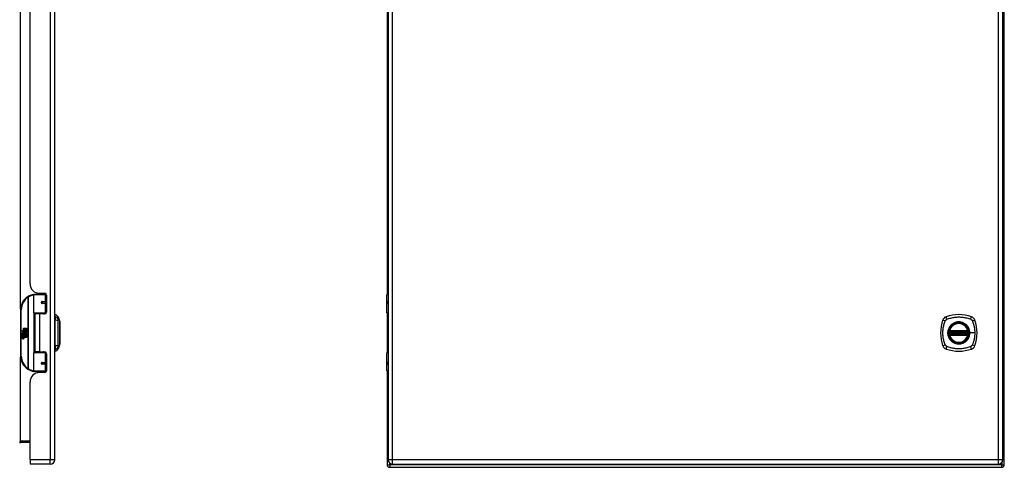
# Model space of a CAD drawing. Header units: inches. Extents: x 14 to 135, y 10 to 87.
# Tile 2 of 6: x 52 to 84, y 34 to 48. Entities that reach past the tile are written whole.
import ezdxf

# ---------------------------------------------------------------- set-up
doc = ezdxf.new("R2010")
doc.units = ezdxf.units.IN
doc.header["$MEASUREMENT"] = 0
doc.layers.add('Visible Edges(ANSI)', color=7, linetype='Continuous', lineweight=25)
doc.layers.add('Visible Tangent Edges(ANSI)', color=7, linetype='Continuous', lineweight=25)

msp = doc.modelspace()

# ---------------------------------------------------------------- linework, layer by layer
at = {"layer": 'Visible Edges(ANSI)'}
for p, q in [((83.803, 34.09), (83.803, 63.922)), ((53.033, 34.251), (53.033, 63.762)), ((63.834, 63.762), (63.834, 34.251)), ((83.752, 34.251), (83.752, 63.762)), ((63.803, 58.417), (63.803, 39.595)), ((52.233, 39.948), (52.233, 58.065)), ((52.354, 39.001), (52.354, 39.585)), ((52.373, 39.605), (52.703, 39.605)), ((52.478, 39.643), (52.478, 39.605)), ((52.545, 39.636), (52.711, 39.636)), ((52.604, 39.636), (52.604, 39.605)), ((52.762, 39.605), (52.703, 39.605)), ((52.762, 39.605), (52.763, 39.605)), ((52.77, 39.577), (52.77, 39.029)), ((63.8, 39.001), (63.8, 39.585)), ((63.82, 39.605), (63.834, 39.605)), ((52.621, 39.36), (52.621, 39.358)), ((52.626, 39.359), (52.621, 39.359)), ((52.713, 39.361), (52.626, 39.361)), ((52.626, 39.318), (52.713, 39.318)), ((52.628, 39.359), (52.628, 39.361)), ((52.629, 39.32), (52.629, 39.318)), ((52.713, 39.361), (52.77, 39.361)), ((52.77, 39.318), (52.713, 39.318)), ((63.834, 39.361), (63.831, 39.361)), ((63.831, 39.318), (63.834, 39.318)), ((51.929, 39.105), (51.929, 37.605)), ((52.707, 38.985), (52.369, 38.985)), ((52.541, 38.97), (52.388, 38.97)), ((52.388, 38.97), (52.388, 37.739)), ((52.446, 38.985), (52.446, 38.97)), ((52.711, 38.97), (52.541, 38.97)), ((52.637, 38.985), (52.637, 38.97)), ((52.707, 38.985), (52.75, 38.985)), ((53.049, 38.877), (53.049, 38.945)), ((63.803, 38.992), (63.803, 37.718)), ((63.834, 38.985), (63.816, 38.985)), ((53.049, 38.877), (53.049, 38.767)), ((53.049, 37.943), (53.049, 38.767)), ((53.141, 38.871), (53.203, 38.712)), ((51.969, 38.433), (52.017, 38.408)), ((52.015, 38.389), (51.969, 38.433)), ((51.983, 38.31), (52.011, 38.285)), ((51.983, 38.293), (51.983, 38.31)), ((52.003, 38.28), (51.983, 38.293)), ((51.995, 38.315), (51.986, 38.315)), ((52.001, 38.387), (52.015, 38.389)), ((52.045, 38.356), (52.001, 38.387)), ((52.007, 38.308), (52.007, 38.345)), ((52.011, 38.285), (52.038, 38.299)), ((52.016, 38.344), (52.016, 38.32)), ((52.017, 38.505), (52.049, 38.505)), ((52.017, 38.408), (52.017, 38.505)), ((52.02, 38.406), (52.049, 38.391)), ((52.049, 38.406), (52.02, 38.406)), ((52.033, 38.349), (52.045, 38.356)), ((52.038, 38.299), (52.038, 38.283)), ((52.049, 38.391), (52.039, 38.389)), ((52.039, 38.389), (52.067, 38.369)), ((52.041, 38.303), (52.12, 38.303)), ((52.041, 38.28), (52.041, 38.303)), ((52.071, 38.339), (52.042, 38.319)), ((52.049, 38.505), (52.049, 38.406)), ((52.053, 38.505), (52.085, 38.505)), ((52.053, 38.406), (52.053, 38.505)), ((52.085, 38.406), (52.053, 38.406)), ((52.067, 38.369), (52.121, 38.406)), ((52.12, 38.303), (52.071, 38.339)), ((52.085, 38.505), (52.085, 38.406)), ((52.09, 38.406), (52.09, 38.505)), ((52.09, 38.505), (52.122, 38.505)), ((52.121, 38.406), (52.09, 38.406)), ((52.122, 38.371), (52.096, 38.353)), ((52.096, 38.353), (52.122, 38.34)), ((52.122, 38.505), (52.122, 38.371)), ((52.122, 38.34), (52.122, 38.273)), ((82.032, 38.394), (82.625, 38.394)), ((82.625, 38.316), (82.032, 38.316)), ((82.036, 38.414), (82.621, 38.414)), ((82.621, 38.296), (82.036, 38.296)), ((51.983, 38.27), (52.003, 38.278)), ((51.983, 38.254), (51.983, 38.27)), ((52.011, 38.267), (51.983, 38.254)), ((51.983, 38.247), (52.038, 38.237)), ((51.983, 38.234), (51.983, 38.247)), ((52.006, 38.23), (51.983, 38.234)), ((51.983, 38.213), (52.018, 38.207)), ((51.983, 38.2), (51.983, 38.213)), ((52.006, 38.196), (51.983, 38.2)), ((51.983, 38.179), (52.018, 38.173)), ((51.983, 38.166), (51.983, 38.179)), ((52.018, 38.16), (51.983, 38.166)), ((52.003, 38.278), (52.003, 38.28)), ((52.038, 38.243), (52.011, 38.267)), ((52.038, 38.283), (52.02, 38.275)), ((52.02, 38.275), (52.02, 38.273)), ((52.02, 38.273), (52.038, 38.259)), ((52.023, 38.273), (52.041, 38.28)), ((52.122, 38.273), (52.023, 38.273)), ((52.028, 38.227), (52.028, 38.224)), ((52.038, 38.226), (52.028, 38.227)), ((52.03, 38.269), (52.122, 38.269)), ((52.041, 38.261), (52.03, 38.269)), ((52.035, 38.223), (52.041, 38.222)), ((52.038, 38.259), (52.038, 38.243)), ((52.038, 38.237), (52.038, 38.226)), ((52.041, 38.239), (52.041, 38.261)), ((52.122, 38.239), (52.041, 38.239)), ((52.041, 38.235), (52.122, 38.235)), ((52.041, 38.222), (52.041, 38.235)), ((52.122, 38.205), (52.042, 38.205)), ((52.122, 38.269), (52.122, 38.239)), ((52.122, 38.235), (52.122, 38.205)), ((53.203, 37.998), (53.141, 37.838)), ((52.354, 37.125), (52.354, 37.709)), ((52.369, 37.725), (52.707, 37.725)), ((52.541, 37.739), (52.388, 37.739)), ((52.446, 37.725), (52.446, 37.739)), ((52.541, 37.739), (52.711, 37.739)), ((52.637, 37.725), (52.637, 37.739)), ((52.75, 37.725), (52.707, 37.725)), ((52.77, 37.68), (52.77, 37.133)), ((53.049, 37.943), (53.049, 37.832)), ((53.049, 37.764), (53.049, 37.832)), ((63.8, 37.125), (63.8, 37.709)), ((63.816, 37.725), (63.834, 37.725)), ((52.621, 37.35), (52.621, 37.352)), ((52.621, 37.351), (52.626, 37.351)), ((52.713, 37.392), (52.626, 37.392)), ((52.626, 37.349), (52.713, 37.349)), ((52.628, 37.351), (52.628, 37.349)), ((52.629, 37.39), (52.629, 37.392)), ((52.713, 37.392), (52.77, 37.392)), ((52.77, 37.349), (52.713, 37.349)), ((63.834, 37.392), (63.831, 37.392)), ((63.831, 37.349), (63.834, 37.349)), ((52.703, 37.105), (52.373, 37.105)), ((52.478, 37.067), (52.478, 37.105)), ((52.711, 37.074), (52.545, 37.074)), ((52.604, 37.074), (52.604, 37.105)), ((52.703, 37.105), (52.762, 37.105)), ((52.763, 37.105), (52.762, 37.105)), ((63.803, 37.114), (63.803, 34.09)), ((63.834, 37.105), (63.82, 37.105)), ((52.233, 34.251), (52.233, 36.762)), ((51.93, 34.82), (52.233, 34.82)), ((52.233, 34.251), (52.233, 34.105)), ((52.887, 34.105), (52.233, 34.105)), ((63.887, 34.006), (83.719, 34.006)), ((63.98, 34.105), (83.606, 34.105))]:
    msp.add_line(p, q, dxfattribs=at)
at = {"layer": 'Visible Edges(ANSI)', "flags": 128}
for points in [[(52.361, 39.6), (52.36, 39.6), (52.36, 39.6), (52.36, 39.6), (52.36, 39.6), (52.359, 39.6), (52.359, 39.6), (52.359, 39.6), (52.359, 39.6), (52.358, 39.6), (52.358, 39.6), (52.358, 39.6), (52.358, 39.6), (52.357, 39.6), (52.357, 39.6), (52.357, 39.6), (52.357, 39.6), (52.356, 39.6), (52.356, 39.6), (52.356, 39.6), (52.356, 39.6), (52.355, 39.6), (52.355, 39.599), (52.355, 39.599), (52.355, 39.599)], [(52.626, 39.318), (52.623, 39.318), (52.621, 39.318), (52.618, 39.319), (52.616, 39.32), (52.613, 39.322), (52.611, 39.323), (52.609, 39.326), (52.607, 39.328), (52.606, 39.331), (52.605, 39.333), (52.604, 39.336), (52.604, 39.339), (52.604, 39.342), (52.605, 39.345), (52.606, 39.348), (52.607, 39.35), (52.609, 39.353), (52.611, 39.355), (52.613, 39.357), (52.616, 39.358), (52.618, 39.359), (52.621, 39.36), (52.623, 39.361), (52.626, 39.361)], [(52.673, 38.97), (52.676, 38.972), (52.679, 38.973), (52.682, 38.974), (52.685, 38.975), (52.688, 38.976), (52.691, 38.977), (52.694, 38.978), (52.697, 38.978), (52.7, 38.979), (52.703, 38.98), (52.707, 38.981), (52.71, 38.981), (52.713, 38.982), (52.716, 38.982), (52.719, 38.983), (52.722, 38.983), (52.725, 38.984), (52.728, 38.984), (52.731, 38.984), (52.734, 38.984), (52.738, 38.985), (52.741, 38.985), (52.744, 38.985), (52.747, 38.985)], [(53.204, 38), (53.204, 38), (53.204, 38.002), (53.204, 38.004), (53.204, 38.007), (53.204, 38.01), (53.204, 38.015), (53.204, 38.021), (53.204, 38.027), (53.204, 38.034), (53.204, 38.042), (53.204, 38.05), (53.204, 38.06), (53.204, 38.07), (53.204, 38.08), (53.204, 38.092), (53.204, 38.104), (53.204, 38.116), (53.204, 38.129), (53.204, 38.143), (53.204, 38.157), (53.204, 38.172), (53.204, 38.187), (53.204, 38.203), (53.204, 38.219), (53.204, 38.235), (53.204, 38.252), (53.204, 38.268), (53.204, 38.286), (53.204, 38.303), (53.204, 38.32), (53.204, 38.337), (53.204, 38.355), (53.204, 38.372), (53.204, 38.39), (53.204, 38.407), (53.204, 38.424), (53.204, 38.441), (53.204, 38.458), (53.204, 38.475), (53.204, 38.491), (53.204, 38.507), (53.204, 38.523), (53.204, 38.538), (53.204, 38.553), (53.204, 38.567), (53.204, 38.581), (53.204, 38.594), (53.204, 38.606), (53.204, 38.618), (53.204, 38.63), (53.204, 38.64), (53.204, 38.65), (53.204, 38.66), (53.204, 38.668), (53.204, 38.676), (53.204, 38.683), (53.204, 38.689), (53.204, 38.695), (53.204, 38.699), (53.204, 38.703), (53.204, 38.706), (53.204, 38.708), (53.204, 38.71), (53.204, 38.71)], [(82.02, 38.408), (82.02, 38.408), (82.02, 38.408), (82.02, 38.408), (82.02, 38.407), (82.02, 38.407), (82.02, 38.406), (82.02, 38.406), (82.019, 38.405), (82.019, 38.404), (82.019, 38.403), (82.019, 38.402), (82.019, 38.401), (82.019, 38.4), (82.019, 38.398), (82.018, 38.397), (82.018, 38.396), (82.018, 38.394), (82.018, 38.393), (82.018, 38.391), (82.017, 38.39), (82.017, 38.388), (82.017, 38.387), (82.017, 38.385), (82.017, 38.384)], [(82.017, 38.326), (82.017, 38.325), (82.017, 38.323), (82.017, 38.322), (82.017, 38.32), (82.018, 38.318), (82.018, 38.317), (82.018, 38.315), (82.018, 38.314), (82.018, 38.313), (82.019, 38.311), (82.019, 38.31), (82.019, 38.309), (82.019, 38.308), (82.019, 38.307), (82.019, 38.306), (82.019, 38.305), (82.02, 38.304), (82.02, 38.304), (82.02, 38.303), (82.02, 38.303), (82.02, 38.302), (82.02, 38.302), (82.02, 38.302), (82.02, 38.302)], [(82.64, 38.384), (82.64, 38.385), (82.64, 38.387), (82.64, 38.388), (82.639, 38.39), (82.639, 38.391), (82.639, 38.393), (82.639, 38.394), (82.639, 38.396), (82.639, 38.397), (82.638, 38.398), (82.638, 38.4), (82.638, 38.401), (82.638, 38.402), (82.638, 38.403), (82.638, 38.404), (82.637, 38.405), (82.637, 38.406), (82.637, 38.406), (82.637, 38.407), (82.637, 38.407), (82.637, 38.408), (82.637, 38.408), (82.637, 38.408), (82.637, 38.408)], [(82.637, 38.302), (82.637, 38.302), (82.637, 38.302), (82.637, 38.302), (82.637, 38.303), (82.637, 38.303), (82.637, 38.304), (82.637, 38.304), (82.637, 38.305), (82.638, 38.306), (82.638, 38.307), (82.638, 38.308), (82.638, 38.309), (82.638, 38.31), (82.638, 38.311), (82.639, 38.313), (82.639, 38.314), (82.639, 38.315), (82.639, 38.317), (82.639, 38.318), (82.639, 38.32), (82.64, 38.322), (82.64, 38.323), (82.64, 38.325), (82.64, 38.326)], [(52.747, 37.725), (52.744, 37.725), (52.741, 37.725), (52.738, 37.725), (52.734, 37.725), (52.731, 37.726), (52.728, 37.726), (52.725, 37.726), (52.722, 37.727), (52.719, 37.727), (52.716, 37.727), (52.713, 37.728), (52.71, 37.729), (52.707, 37.729), (52.703, 37.73), (52.7, 37.731), (52.697, 37.731), (52.694, 37.732), (52.691, 37.733), (52.688, 37.734), (52.685, 37.735), (52.682, 37.736), (52.679, 37.737), (52.676, 37.738), (52.673, 37.739)], [(52.626, 37.349), (52.623, 37.349), (52.621, 37.35), (52.618, 37.35), (52.616, 37.352), (52.613, 37.353), (52.611, 37.355), (52.609, 37.357), (52.607, 37.359), (52.606, 37.362), (52.605, 37.365), (52.604, 37.368), (52.604, 37.371), (52.604, 37.374), (52.605, 37.377), (52.606, 37.379), (52.607, 37.382), (52.609, 37.384), (52.611, 37.386), (52.613, 37.388), (52.616, 37.39), (52.618, 37.391), (52.621, 37.392), (52.623, 37.392), (52.626, 37.392)], [(52.355, 37.11), (52.355, 37.11), (52.355, 37.11), (52.355, 37.11), (52.356, 37.11), (52.356, 37.11), (52.356, 37.11), (52.356, 37.11), (52.357, 37.11), (52.357, 37.11), (52.357, 37.11), (52.357, 37.11), (52.358, 37.11), (52.358, 37.11), (52.358, 37.11), (52.358, 37.11), (52.359, 37.11), (52.359, 37.11), (52.359, 37.11), (52.359, 37.11), (52.36, 37.11), (52.36, 37.11), (52.36, 37.11), (52.36, 37.11), (52.361, 37.11)]]:
    msp.add_lwpolyline(points, dxfattribs=at)
at = {"layer": 'Visible Edges(ANSI)'}
for centre, radius in [((52.626, 39.339), 0.0197), ((82.328, 38.355), 0.32), ((82.328, 38.355), 0.315), ((52.626, 37.371), 0.0197)]:
    msp.add_circle(centre, radius, dxfattribs=at)
for centre, radius, start, end in [((52.545, 39.948), 0.312, 180, 270), ((52.429, 39.105), 0.5, 98.5081, 122.2377), ((52.373, 39.585), 0.0197, 90, 180), ((52.711, 39.577), 0.0591, 0, 90), ((63.82, 39.585), 0.0197, 90, 180), ((52.429, 39.105), 0.5, 122.2377, 180), ((52.626, 39.339), 0.0217, 279.147, 90), ((52.369, 39.001), 0.0157, 180, 270), ((52.711, 39.029), 0.0591, 270, 0), ((53.057, 38.886), 0.0394, 101.537, 126.8699), ((53.031, 38.829), 0.118, 21.2505, 81.3991), ((63.816, 39.001), 0.0157, 180, 270), ((82.328, 37.666), 1.28, 71.2278, 108.7722), ((53.199, 38.71), 0.00492, 0.2088, 21.2505), ((83.017, 38.355), 1.28, 161.2278, 198.7722), ((81.974, 38.71), 0.177, 108.7722, 161.2278), ((82.328, 38.355), 0.313, 13.6344, 166.3656), ((82.683, 38.71), 0.177, 18.7722, 71.2278), ((81.639, 38.355), 1.28, 341.2278, 18.7722), ((52.044, 38.333), 0.0607, 171.5605, 197.3343), ((52.003, 38.339), 0.0197, 86.5646, 171.5605), ((52.023, 38.327), 0.0307, 154.6784, 202.5609), ((52.004, 38.336), 0.0096, 73.5261, 154.6784), ((52.002, 38.319), 0.0398, 44.1684, 86.5646), ((52.018, 38.334), 0.0282, 246.1555, 293.8445), ((52.014, 38.327), 0.0168, 19.3797, 82.9975), ((52.021, 38.328), 0.00955, 241.4547, 321.1652), ((52.02, 38.329), 0.0109, 321.1652, 19.3797), ((52.024, 38.322), 0.0152, 293.8445, 355.0802), ((52.009, 38.326), 0.0299, 350.4085, 44.1684), ((52.009, 38.326), 0.033, 347.079, 43.1785), ((82.328, 38.355), 0.313, 174.7499, 185.2501), ((82.328, 38.355), 0.313, 166.3656, 170.216), ((82.032, 38.406), 0.0118, 170.216, 270), ((82.032, 38.304), 0.0118, 90, 189.784), ((82.328, 38.355), 0.313, 189.784, 193.6344), ((82.036, 38.426), 0.0118, 166.3656, 270), ((82.036, 38.284), 0.0118, 90, 193.6344), ((82.621, 38.426), 0.0118, 270, 13.6344), ((82.621, 38.284), 0.0118, 346.3656, 90), ((82.625, 38.406), 0.0118, 270, 9.784), ((82.625, 38.304), 0.0118, 350.216, 90), ((82.328, 38.355), 0.313, 9.784, 13.6344), ((82.328, 38.355), 0.313, 346.3656, 350.216), ((82.328, 38.355), 0.313, 354.7499, 5.2501), ((51.998, 38.184), 0.0465, 57.5992, 80), ((51.998, 38.15), 0.0465, 58.5584, 80.8257), ((52.02, 38.219), 0.0123, 260, 293.5571), ((52.02, 38.185), 0.0123, 259.9922, 293.5487), ((52.023, 38.188), 0.0288, 259, 288.4748), ((52.016, 38.213), 0.0126, 6.03, 57.5992), ((52.016, 38.179), 0.0126, 6.1027, 57.6083), ((52.022, 38.213), 0.006, 293.5571, 6.03), ((52.022, 38.18), 0.006, 293.5487, 6.1027), ((52.024, 38.221), 0.0288, 273.6169, 286.9928), ((52.015, 38.171), 0.0246, 359.6788, 63.9508), ((52.015, 38.204), 0.024, 359.4776, 57.4114), ((52.029, 38.203), 0.0101, 286.9928, 359.4776), ((52.029, 38.17), 0.0105, 288.4748, 359.6788), ((52.018, 38.205), 0.024, 358.7952, 46.5849), ((53.199, 38), 0.00492, 338.7495, 359.7912), ((82.328, 38.355), 0.313, 193.6344, 346.3656), ((52.369, 37.709), 0.0157, 90, 180), ((52.711, 37.68), 0.0591, 0, 90), ((53.057, 37.823), 0.0394, 233.1301, 258.463), ((53.031, 37.881), 0.118, 278.6009, 338.7495), ((63.816, 37.709), 0.0157, 90, 180), ((81.974, 38), 0.177, 198.7722, 251.2278), ((82.328, 39.044), 1.28, 251.2278, 288.7722), ((82.683, 38), 0.177, 288.7722, 341.2278), ((52.429, 37.605), 0.5, 180, 237.7623), ((52.626, 37.371), 0.0217, 270, 80.853), ((52.429, 37.605), 0.5, 237.7623, 261.4919), ((52.545, 36.762), 0.312, 90, 180), ((52.373, 37.125), 0.0197, 180, 270), ((52.711, 37.133), 0.0591, 270, 0), ((63.82, 37.125), 0.0197, 180, 270), ((51.93, 34.789), 0.031, 90, 180), ((52.887, 34.251), 0.146, 270, 0), ((63.98, 34.251), 0.146, 180, 270), ((83.606, 34.251), 0.146, 270, 0), ((63.887, 34.09), 0.084, 180, 270), ((83.719, 34.09), 0.084, 270, 0)]:
    msp.add_arc(centre, radius, start, end, dxfattribs=at)
at = {"layer": 'Visible Tangent Edges(ANSI)'}
for p, q in [((52.887, 63.762), (52.887, 34.251)), ((63.98, 34.251), (63.98, 63.762)), ((83.606, 63.762), (83.606, 34.251)), ((51.93, 39.137), (51.93, 58.876)), ((52.722, 39.585), (52.354, 39.585)), ((52.722, 39.585), (52.77, 39.585)), ((52.722, 39.585), (52.722, 39.371)), ((52.746, 39.625), (52.746, 39.605)), ((63.834, 39.585), (63.8, 39.585)), ((52.162, 39.528), (52.173, 39.511)), ((52.173, 39.511), (52.173, 37.199)), ((52.173, 39.511), (52.176, 39.511)), ((52.176, 37.199), (52.176, 39.511)), ((52.631, 39.371), (52.722, 39.371)), ((52.722, 39.308), (52.631, 39.308)), ((52.77, 39.371), (52.722, 39.371)), ((52.722, 39.308), (52.722, 39.001)), ((52.722, 39.308), (52.77, 39.308)), ((63.823, 39.371), (63.834, 39.371)), ((63.834, 39.308), (63.823, 39.308)), ((51.929, 39.105), (51.948, 39.105)), ((51.948, 37.605), (51.948, 39.105)), ((52.354, 39.001), (52.722, 39.001)), ((52.361, 38.987), (52.361, 37.723)), ((52.541, 38.97), (52.541, 37.739)), ((52.763, 39.001), (52.722, 39.001)), ((52.746, 38.985), (52.746, 38.982)), ((63.8, 39.001), (63.834, 39.001)), ((82.017, 38.384), (82.029, 38.382)), ((82.017, 38.326), (82.029, 38.327)), ((82.026, 38.407), (82.02, 38.408)), ((82.02, 38.302), (82.026, 38.303)), ((82.024, 38.429), (82.036, 38.426)), ((82.029, 38.382), (82.628, 38.382)), ((82.628, 38.327), (82.029, 38.327)), ((82.032, 38.394), (82.032, 38.404)), ((82.032, 38.305), (82.032, 38.316)), ((82.036, 38.414), (82.036, 38.426)), ((82.621, 38.426), (82.036, 38.426)), ((82.036, 38.404), (82.036, 38.414)), ((82.036, 38.404), (82.621, 38.404)), ((82.036, 38.296), (82.036, 38.306)), ((82.621, 38.306), (82.036, 38.306)), ((82.036, 38.284), (82.036, 38.296)), ((82.621, 38.426), (82.633, 38.429)), ((82.621, 38.426), (82.621, 38.414)), ((82.621, 38.414), (82.621, 38.404)), ((82.621, 38.306), (82.621, 38.296)), ((82.621, 38.296), (82.621, 38.284)), ((82.625, 38.404), (82.625, 38.394)), ((82.625, 38.316), (82.625, 38.305)), ((82.628, 38.382), (82.64, 38.384)), ((82.628, 38.327), (82.64, 38.326)), ((82.637, 38.408), (82.631, 38.407)), ((82.631, 38.303), (82.637, 38.302)), ((82.681, 38.355), (82.685, 38.355)), ((82.845, 38.355), (82.685, 38.355)), ((82.036, 38.284), (82.024, 38.281)), ((82.036, 38.284), (82.621, 38.284)), ((82.633, 38.281), (82.621, 38.284)), ((52.722, 37.709), (52.354, 37.709)), ((52.722, 37.709), (52.763, 37.709)), ((52.722, 37.709), (52.722, 37.402)), ((52.746, 37.728), (52.746, 37.725)), ((63.834, 37.709), (63.8, 37.709)), ((51.948, 37.605), (51.929, 37.605)), ((51.93, 34.851), (51.93, 37.573)), ((52.631, 37.402), (52.722, 37.402)), ((52.722, 37.339), (52.631, 37.339)), ((52.77, 37.402), (52.722, 37.402)), ((52.722, 37.339), (52.722, 37.125)), ((52.722, 37.339), (52.77, 37.339)), ((63.823, 37.402), (63.834, 37.402)), ((63.834, 37.339), (63.823, 37.339)), ((52.173, 37.199), (52.162, 37.182)), ((52.176, 37.199), (52.173, 37.199)), ((52.354, 37.125), (52.722, 37.125)), ((52.77, 37.125), (52.722, 37.125)), ((52.746, 37.105), (52.746, 37.085)), ((63.8, 37.125), (63.834, 37.125)), ((52.233, 34.851), (51.93, 34.851)), ((51.93, 34.82), (51.93, 34.851)), ((52.887, 34.251), (52.233, 34.251)), ((53.033, 34.251), (52.887, 34.251)), ((52.887, 34.105), (52.887, 34.251)), ((63.98, 34.251), (63.834, 34.251)), ((63.887, 34.09), (63.887, 34.139)), ((63.98, 34.105), (63.98, 34.251)), ((83.606, 34.251), (63.98, 34.251)), ((83.606, 34.251), (83.606, 34.105)), ((83.752, 34.251), (83.606, 34.251)), ((83.719, 34.158), (83.719, 34.09)), ((63.803, 34.09), (63.887, 34.09)), ((83.719, 34.09), (63.887, 34.09)), ((63.887, 34.09), (63.887, 34.006)), ((83.719, 34.09), (83.803, 34.09)), ((83.719, 34.006), (83.719, 34.09))]:
    msp.add_line(p, q, dxfattribs=at)
at = {"layer": 'Visible Tangent Edges(ANSI)', "flags": 128}
for points in [[(52.631, 39.371), (52.627, 39.37), (52.623, 39.37), (52.619, 39.369), (52.615, 39.367), (52.611, 39.365), (52.608, 39.362), (52.605, 39.359), (52.602, 39.355), (52.6, 39.352), (52.599, 39.348), (52.598, 39.343), (52.597, 39.339), (52.598, 39.335), (52.599, 39.331), (52.6, 39.327), (52.602, 39.323), (52.605, 39.319), (52.608, 39.316), (52.611, 39.314), (52.615, 39.311), (52.619, 39.31), (52.623, 39.309), (52.627, 39.308), (52.631, 39.308)], [(63.823, 39.371), (63.821, 39.37), (63.819, 39.37), (63.817, 39.369), (63.815, 39.367), (63.813, 39.365), (63.812, 39.362), (63.811, 39.359), (63.81, 39.355), (63.809, 39.352), (63.809, 39.348), (63.809, 39.343), (63.809, 39.339), (63.809, 39.335), (63.809, 39.331), (63.809, 39.327), (63.81, 39.323), (63.811, 39.319), (63.812, 39.316), (63.813, 39.314), (63.815, 39.311), (63.817, 39.31), (63.819, 39.309), (63.821, 39.308), (63.823, 39.308)], [(63.831, 39.318), (63.829, 39.318), (63.827, 39.318), (63.826, 39.319), (63.824, 39.32), (63.823, 39.322), (63.821, 39.323), (63.82, 39.326), (63.819, 39.328), (63.819, 39.331), (63.818, 39.333), (63.818, 39.336), (63.818, 39.339), (63.818, 39.342), (63.818, 39.345), (63.819, 39.348), (63.819, 39.35), (63.82, 39.353), (63.821, 39.355), (63.823, 39.357), (63.824, 39.358), (63.826, 39.359), (63.827, 39.36), (63.829, 39.361), (63.831, 39.361)], [(52.747, 38.985), (52.742, 38.985), (52.738, 38.985), (52.733, 38.985), (52.728, 38.984), (52.724, 38.984), (52.719, 38.984), (52.714, 38.984), (52.71, 38.983), (52.705, 38.983), (52.7, 38.983), (52.696, 38.982), (52.691, 38.981), (52.686, 38.981), (52.682, 38.98), (52.677, 38.98), (52.673, 38.979), (52.668, 38.978), (52.664, 38.977), (52.659, 38.976), (52.655, 38.975), (52.65, 38.974), (52.646, 38.973), (52.641, 38.972), (52.637, 38.971)], [(53.143, 38.795), (53.143, 38.803), (53.143, 38.809), (53.143, 38.814), (53.143, 38.819), (53.143, 38.824), (53.143, 38.829), (53.142, 38.833), (53.142, 38.838), (53.142, 38.842), (53.142, 38.845), (53.142, 38.849), (53.142, 38.852), (53.142, 38.855), (53.142, 38.858), (53.142, 38.861), (53.142, 38.863), (53.142, 38.865), (53.142, 38.867), (53.142, 38.868), (53.141, 38.869), (53.141, 38.87), (53.141, 38.871), (53.141, 38.871), (53.141, 38.871)], [(53.143, 37.966), (53.143, 38), (53.143, 38.031), (53.143, 38.062), (53.142, 38.094), (53.142, 38.126), (53.142, 38.158), (53.142, 38.19), (53.142, 38.223), (53.142, 38.256), (53.141, 38.289), (53.141, 38.322), (53.141, 38.355), (53.141, 38.388), (53.141, 38.421), (53.142, 38.454), (53.142, 38.486), (53.142, 38.519), (53.142, 38.551), (53.142, 38.584), (53.142, 38.616), (53.143, 38.647), (53.143, 38.679), (53.143, 38.71), (53.143, 38.743)], [(53.143, 38.743), (53.143, 38.746), (53.143, 38.749), (53.143, 38.752), (53.143, 38.754), (53.143, 38.757), (53.143, 38.759), (53.143, 38.762), (53.143, 38.764), (53.143, 38.767), (53.143, 38.769), (53.143, 38.771), (53.143, 38.774), (53.143, 38.776), (53.143, 38.778), (53.143, 38.78), (53.143, 38.782), (53.143, 38.784), (53.143, 38.786), (53.143, 38.787), (53.143, 38.789), (53.143, 38.791), (53.143, 38.792), (53.143, 38.793), (53.143, 38.795)], [(53.203, 38.712), (53.203, 38.712), (53.203, 38.711), (53.203, 38.71), (53.203, 38.709), (53.203, 38.708), (53.204, 38.706), (53.204, 38.704), (53.204, 38.702), (53.204, 38.7), (53.204, 38.697), (53.204, 38.694), (53.204, 38.69), (53.204, 38.687), (53.204, 38.683), (53.204, 38.679), (53.204, 38.674), (53.204, 38.67), (53.204, 38.665), (53.204, 38.659), (53.204, 38.654), (53.204, 38.648), (53.204, 38.642), (53.204, 38.636), (53.204, 38.63)], [(53.204, 38.63), (53.204, 38.628), (53.204, 38.626), (53.204, 38.624), (53.204, 38.622), (53.204, 38.62), (53.204, 38.619), (53.204, 38.617), (53.204, 38.615), (53.204, 38.613), (53.204, 38.611), (53.204, 38.609), (53.204, 38.607), (53.204, 38.605), (53.204, 38.603), (53.204, 38.601), (53.204, 38.599), (53.204, 38.597), (53.204, 38.595), (53.204, 38.593), (53.204, 38.591), (53.204, 38.589), (53.204, 38.587), (53.204, 38.585), (53.204, 38.582)], [(81.889, 37.966), (81.875, 38), (81.864, 38.031), (81.855, 38.062), (81.846, 38.094), (81.838, 38.126), (81.831, 38.158), (81.825, 38.19), (81.821, 38.223), (81.817, 38.256), (81.814, 38.289), (81.812, 38.322), (81.812, 38.355), (81.812, 38.388), (81.814, 38.421), (81.817, 38.454), (81.821, 38.486), (81.825, 38.519), (81.831, 38.551), (81.838, 38.584), (81.846, 38.616), (81.855, 38.647), (81.864, 38.679), (81.875, 38.71), (81.889, 38.743)], [(81.889, 38.743), (81.89, 38.746), (81.891, 38.749), (81.893, 38.752), (81.894, 38.754), (81.896, 38.757), (81.898, 38.759), (81.9, 38.762), (81.902, 38.764), (81.903, 38.767), (81.905, 38.769), (81.908, 38.771), (81.91, 38.774), (81.912, 38.776), (81.914, 38.778), (81.917, 38.78), (81.919, 38.782), (81.921, 38.784), (81.924, 38.786), (81.926, 38.787), (81.929, 38.789), (81.932, 38.791), (81.934, 38.792), (81.937, 38.793), (81.94, 38.795)], [(81.94, 38.795), (81.973, 38.809), (82.004, 38.819), (82.036, 38.829), (82.067, 38.837), (82.099, 38.845), (82.132, 38.852), (82.164, 38.858), (82.197, 38.863), (82.229, 38.867), (82.262, 38.869), (82.295, 38.871), (82.328, 38.871), (82.361, 38.871), (82.394, 38.869), (82.427, 38.867), (82.46, 38.863), (82.493, 38.858), (82.525, 38.852), (82.557, 38.845), (82.589, 38.838), (82.621, 38.829), (82.652, 38.819), (82.684, 38.809), (82.717, 38.795)], [(82.681, 38.355), (82.669, 38.264), (82.633, 38.179), (82.577, 38.105), (82.505, 38.05), (82.419, 38.015), (82.328, 38.003), (82.237, 38.015), (82.152, 38.05), (82.079, 38.106), (82.023, 38.179), (81.988, 38.264), (81.976, 38.355), (81.988, 38.446), (82.024, 38.532), (82.079, 38.604), (82.152, 38.66), (82.237, 38.695), (82.329, 38.707), (82.42, 38.695), (82.505, 38.66), (82.578, 38.604), (82.634, 38.531), (82.669, 38.446), (82.681, 38.355)], [(82.101, 38.63), (82.099, 38.628), (82.097, 38.626), (82.095, 38.624), (82.092, 38.622), (82.09, 38.62), (82.088, 38.619), (82.086, 38.617), (82.084, 38.615), (82.082, 38.613), (82.08, 38.611), (82.078, 38.609), (82.076, 38.607), (82.074, 38.605), (82.072, 38.603), (82.07, 38.601), (82.069, 38.599), (82.067, 38.597), (82.065, 38.595), (82.063, 38.593), (82.061, 38.591), (82.059, 38.589), (82.057, 38.587), (82.056, 38.585), (82.054, 38.582)], [(82.556, 38.63), (82.54, 38.642), (82.523, 38.654), (82.505, 38.665), (82.487, 38.674), (82.469, 38.683), (82.449, 38.691), (82.43, 38.697), (82.41, 38.702), (82.39, 38.706), (82.37, 38.709), (82.349, 38.711), (82.328, 38.712), (82.308, 38.711), (82.287, 38.709), (82.267, 38.706), (82.247, 38.702), (82.227, 38.697), (82.207, 38.69), (82.188, 38.683), (82.169, 38.674), (82.151, 38.665), (82.134, 38.654), (82.117, 38.642), (82.101, 38.63)], [(82.603, 38.582), (82.601, 38.585), (82.599, 38.587), (82.598, 38.589), (82.596, 38.591), (82.594, 38.593), (82.592, 38.595), (82.59, 38.597), (82.588, 38.599), (82.586, 38.601), (82.585, 38.603), (82.583, 38.605), (82.581, 38.607), (82.579, 38.609), (82.577, 38.611), (82.575, 38.613), (82.573, 38.615), (82.571, 38.617), (82.569, 38.619), (82.567, 38.62), (82.564, 38.622), (82.562, 38.624), (82.56, 38.626), (82.558, 38.628), (82.556, 38.63)], [(82.717, 38.795), (82.718, 38.794), (82.72, 38.793), (82.721, 38.793), (82.723, 38.792), (82.724, 38.791), (82.725, 38.791), (82.727, 38.79), (82.728, 38.789), (82.729, 38.788), (82.73, 38.787), (82.732, 38.786), (82.733, 38.786), (82.734, 38.785), (82.736, 38.784), (82.737, 38.783), (82.738, 38.782), (82.739, 38.781), (82.74, 38.78), (82.742, 38.779), (82.743, 38.778), (82.744, 38.777), (82.745, 38.776), (82.746, 38.775), (82.747, 38.774)], [(82.747, 38.774), (82.748, 38.773), (82.749, 38.771), (82.75, 38.77), (82.751, 38.769), (82.752, 38.768), (82.753, 38.767), (82.754, 38.766), (82.755, 38.764), (82.756, 38.763), (82.757, 38.762), (82.758, 38.761), (82.759, 38.76), (82.76, 38.758), (82.761, 38.757), (82.762, 38.756), (82.762, 38.754), (82.763, 38.753), (82.764, 38.752), (82.765, 38.75), (82.766, 38.749), (82.766, 38.748), (82.767, 38.746), (82.768, 38.745), (82.768, 38.743)], [(82.768, 38.743), (82.777, 38.725), (82.782, 38.71), (82.788, 38.694), (82.793, 38.679), (82.798, 38.663), (82.802, 38.648), (82.807, 38.632), (82.811, 38.616), (82.815, 38.6), (82.819, 38.584), (82.822, 38.568), (82.826, 38.552), (82.829, 38.535), (82.832, 38.519), (82.834, 38.503), (82.836, 38.487), (82.838, 38.47), (82.84, 38.454), (82.842, 38.437), (82.843, 38.421), (82.844, 38.404), (82.844, 38.388), (82.845, 38.371), (82.845, 38.355)], [(53.204, 38.582), (53.204, 38.566), (53.204, 38.549), (53.204, 38.532), (53.204, 38.514), (53.204, 38.495), (53.204, 38.476), (53.204, 38.456), (53.204, 38.436), (53.204, 38.416), (53.203, 38.396), (53.203, 38.375), (53.203, 38.355), (53.203, 38.334), (53.203, 38.314), (53.204, 38.293), (53.204, 38.273), (53.204, 38.253), (53.204, 38.234), (53.204, 38.215), (53.204, 38.196), (53.204, 38.178), (53.204, 38.16), (53.204, 38.143), (53.204, 38.127)], [(82.054, 38.582), (82.041, 38.566), (82.03, 38.549), (82.019, 38.532), (82.009, 38.514), (82, 38.495), (81.993, 38.476), (81.986, 38.456), (81.981, 38.436), (81.977, 38.416), (81.974, 38.396), (81.972, 38.375), (81.972, 38.355), (81.972, 38.334), (81.974, 38.314), (81.977, 38.293), (81.981, 38.273), (81.986, 38.253), (81.993, 38.234), (82.001, 38.215), (82.009, 38.196), (82.019, 38.178), (82.03, 38.16), (82.041, 38.143), (82.054, 38.127)], [(82.024, 38.429), (82.024, 38.428), (82.024, 38.427), (82.024, 38.426), (82.024, 38.425), (82.023, 38.424), (82.023, 38.423), (82.023, 38.422), (82.023, 38.421), (82.023, 38.42), (82.023, 38.419), (82.023, 38.418), (82.023, 38.417), (82.023, 38.416), (82.023, 38.415), (82.024, 38.415), (82.024, 38.414), (82.024, 38.413), (82.024, 38.412), (82.024, 38.411), (82.025, 38.41), (82.025, 38.409), (82.025, 38.409), (82.026, 38.408), (82.026, 38.407)], [(82.026, 38.303), (82.026, 38.302), (82.025, 38.301), (82.025, 38.3), (82.025, 38.3), (82.024, 38.299), (82.024, 38.298), (82.024, 38.297), (82.024, 38.296), (82.024, 38.295), (82.023, 38.294), (82.023, 38.293), (82.023, 38.292), (82.023, 38.292), (82.023, 38.291), (82.023, 38.29), (82.023, 38.289), (82.023, 38.288), (82.023, 38.287), (82.023, 38.286), (82.024, 38.285), (82.024, 38.284), (82.024, 38.283), (82.024, 38.282), (82.024, 38.281)], [(82.026, 38.407), (82.026, 38.407), (82.026, 38.407), (82.027, 38.407), (82.027, 38.406), (82.027, 38.406), (82.027, 38.406), (82.027, 38.406), (82.028, 38.406), (82.028, 38.406), (82.028, 38.406), (82.028, 38.405), (82.029, 38.405), (82.029, 38.405), (82.029, 38.405), (82.029, 38.405), (82.03, 38.405), (82.03, 38.405), (82.03, 38.405), (82.03, 38.405), (82.031, 38.405), (82.031, 38.405), (82.031, 38.404), (82.031, 38.404), (82.032, 38.404)], [(82.032, 38.305), (82.031, 38.305), (82.031, 38.305), (82.031, 38.305), (82.031, 38.305), (82.03, 38.305), (82.03, 38.305), (82.03, 38.305), (82.03, 38.305), (82.029, 38.305), (82.029, 38.305), (82.029, 38.305), (82.029, 38.304), (82.028, 38.304), (82.028, 38.304), (82.028, 38.304), (82.028, 38.304), (82.027, 38.304), (82.027, 38.304), (82.027, 38.304), (82.027, 38.303), (82.027, 38.303), (82.026, 38.303), (82.026, 38.303), (82.026, 38.303)], [(82.029, 38.382), (82.029, 38.383), (82.029, 38.384), (82.029, 38.385), (82.029, 38.386), (82.029, 38.386), (82.03, 38.387), (82.03, 38.388), (82.03, 38.388), (82.03, 38.389), (82.03, 38.39), (82.03, 38.39), (82.031, 38.391), (82.031, 38.391), (82.031, 38.392), (82.031, 38.392), (82.031, 38.393), (82.031, 38.393), (82.031, 38.393), (82.031, 38.394), (82.032, 38.394), (82.032, 38.394), (82.032, 38.394), (82.032, 38.394), (82.032, 38.394)], [(82.032, 38.316), (82.032, 38.316), (82.032, 38.316), (82.032, 38.316), (82.032, 38.316), (82.031, 38.316), (82.031, 38.316), (82.031, 38.317), (82.031, 38.317), (82.031, 38.318), (82.031, 38.318), (82.031, 38.318), (82.031, 38.319), (82.03, 38.32), (82.03, 38.32), (82.03, 38.321), (82.03, 38.321), (82.03, 38.322), (82.03, 38.323), (82.029, 38.324), (82.029, 38.324), (82.029, 38.325), (82.029, 38.326), (82.029, 38.327), (82.029, 38.327)], [(82.032, 38.404), (82.032, 38.404), (82.032, 38.404), (82.032, 38.404), (82.032, 38.404), (82.033, 38.404), (82.033, 38.404), (82.033, 38.404), (82.033, 38.404), (82.033, 38.404), (82.033, 38.404), (82.034, 38.404), (82.034, 38.404), (82.034, 38.404), (82.034, 38.404), (82.034, 38.404), (82.034, 38.404), (82.035, 38.404), (82.035, 38.404), (82.035, 38.404), (82.035, 38.404), (82.035, 38.404), (82.035, 38.404), (82.036, 38.404), (82.036, 38.404)], [(82.036, 38.306), (82.036, 38.306), (82.035, 38.306), (82.035, 38.306), (82.035, 38.306), (82.035, 38.306), (82.035, 38.306), (82.035, 38.306), (82.034, 38.306), (82.034, 38.306), (82.034, 38.306), (82.034, 38.306), (82.034, 38.306), (82.034, 38.306), (82.033, 38.306), (82.033, 38.306), (82.033, 38.306), (82.033, 38.306), (82.033, 38.306), (82.033, 38.306), (82.032, 38.306), (82.032, 38.305), (82.032, 38.305), (82.032, 38.305), (82.032, 38.305)], [(82.685, 38.355), (82.685, 38.365), (82.685, 38.375), (82.684, 38.386), (82.683, 38.396), (82.682, 38.406), (82.68, 38.416), (82.678, 38.426), (82.676, 38.437), (82.673, 38.447), (82.671, 38.456), (82.667, 38.466), (82.664, 38.476), (82.66, 38.486), (82.657, 38.495), (82.652, 38.504), (82.648, 38.514), (82.643, 38.523), (82.638, 38.532), (82.633, 38.541), (82.627, 38.549), (82.622, 38.558), (82.616, 38.566), (82.61, 38.574), (82.603, 38.582)], [(82.603, 38.127), (82.61, 38.135), (82.616, 38.144), (82.622, 38.152), (82.628, 38.16), (82.633, 38.169), (82.638, 38.178), (82.643, 38.187), (82.648, 38.196), (82.652, 38.205), (82.657, 38.215), (82.661, 38.224), (82.664, 38.234), (82.667, 38.244), (82.671, 38.253), (82.673, 38.263), (82.676, 38.273), (82.678, 38.283), (82.68, 38.294), (82.682, 38.304), (82.683, 38.314), (82.684, 38.324), (82.685, 38.334), (82.685, 38.345), (82.685, 38.355)], [(82.621, 38.404), (82.621, 38.404), (82.622, 38.404), (82.622, 38.404), (82.622, 38.404), (82.622, 38.404), (82.622, 38.404), (82.622, 38.404), (82.623, 38.404), (82.623, 38.404), (82.623, 38.404), (82.623, 38.404), (82.623, 38.404), (82.623, 38.404), (82.624, 38.404), (82.624, 38.404), (82.624, 38.404), (82.624, 38.404), (82.624, 38.404), (82.624, 38.404), (82.625, 38.404), (82.625, 38.404), (82.625, 38.404), (82.625, 38.404), (82.625, 38.404)], [(82.625, 38.305), (82.625, 38.305), (82.625, 38.305), (82.625, 38.305), (82.625, 38.306), (82.624, 38.306), (82.624, 38.306), (82.624, 38.306), (82.624, 38.306), (82.624, 38.306), (82.624, 38.306), (82.623, 38.306), (82.623, 38.306), (82.623, 38.306), (82.623, 38.306), (82.623, 38.306), (82.623, 38.306), (82.622, 38.306), (82.622, 38.306), (82.622, 38.306), (82.622, 38.306), (82.622, 38.306), (82.622, 38.306), (82.621, 38.306), (82.621, 38.306)], [(82.625, 38.404), (82.626, 38.404), (82.626, 38.404), (82.626, 38.405), (82.626, 38.405), (82.627, 38.405), (82.627, 38.405), (82.627, 38.405), (82.627, 38.405), (82.628, 38.405), (82.628, 38.405), (82.628, 38.405), (82.628, 38.405), (82.629, 38.405), (82.629, 38.406), (82.629, 38.406), (82.629, 38.406), (82.63, 38.406), (82.63, 38.406), (82.63, 38.406), (82.63, 38.406), (82.63, 38.407), (82.631, 38.407), (82.631, 38.407), (82.631, 38.407)], [(82.625, 38.394), (82.625, 38.394), (82.625, 38.394), (82.625, 38.394), (82.625, 38.394), (82.625, 38.394), (82.626, 38.393), (82.626, 38.393), (82.626, 38.393), (82.626, 38.392), (82.626, 38.392), (82.626, 38.391), (82.626, 38.391), (82.627, 38.39), (82.627, 38.39), (82.627, 38.389), (82.627, 38.388), (82.627, 38.388), (82.627, 38.387), (82.628, 38.386), (82.628, 38.386), (82.628, 38.385), (82.628, 38.384), (82.628, 38.383), (82.628, 38.382)], [(82.628, 38.327), (82.628, 38.327), (82.628, 38.326), (82.628, 38.325), (82.628, 38.324), (82.628, 38.324), (82.627, 38.323), (82.627, 38.322), (82.627, 38.321), (82.627, 38.321), (82.627, 38.32), (82.627, 38.32), (82.626, 38.319), (82.626, 38.318), (82.626, 38.318), (82.626, 38.318), (82.626, 38.317), (82.626, 38.317), (82.626, 38.316), (82.625, 38.316), (82.625, 38.316), (82.625, 38.316), (82.625, 38.316), (82.625, 38.316), (82.625, 38.316)], [(82.631, 38.303), (82.631, 38.303), (82.631, 38.303), (82.63, 38.303), (82.63, 38.303), (82.63, 38.304), (82.63, 38.304), (82.63, 38.304), (82.629, 38.304), (82.629, 38.304), (82.629, 38.304), (82.629, 38.304), (82.628, 38.304), (82.628, 38.305), (82.628, 38.305), (82.628, 38.305), (82.627, 38.305), (82.627, 38.305), (82.627, 38.305), (82.627, 38.305), (82.626, 38.305), (82.626, 38.305), (82.626, 38.305), (82.626, 38.305), (82.625, 38.305)], [(82.631, 38.407), (82.631, 38.408), (82.632, 38.409), (82.632, 38.409), (82.632, 38.41), (82.633, 38.411), (82.633, 38.412), (82.633, 38.413), (82.633, 38.414), (82.633, 38.415), (82.634, 38.415), (82.634, 38.416), (82.634, 38.417), (82.634, 38.418), (82.634, 38.419), (82.634, 38.42), (82.634, 38.421), (82.634, 38.422), (82.634, 38.423), (82.633, 38.424), (82.633, 38.425), (82.633, 38.426), (82.633, 38.427), (82.633, 38.428), (82.633, 38.429)], [(82.633, 38.281), (82.633, 38.282), (82.633, 38.283), (82.633, 38.284), (82.633, 38.285), (82.633, 38.286), (82.634, 38.287), (82.634, 38.288), (82.634, 38.289), (82.634, 38.29), (82.634, 38.291), (82.634, 38.292), (82.634, 38.292), (82.634, 38.293), (82.634, 38.294), (82.633, 38.295), (82.633, 38.296), (82.633, 38.297), (82.633, 38.298), (82.633, 38.299), (82.632, 38.3), (82.632, 38.3), (82.632, 38.301), (82.631, 38.302), (82.631, 38.303)], [(82.845, 38.355), (82.845, 38.338), (82.844, 38.322), (82.844, 38.305), (82.843, 38.289), (82.842, 38.272), (82.84, 38.256), (82.838, 38.24), (82.836, 38.223), (82.834, 38.207), (82.832, 38.191), (82.829, 38.174), (82.826, 38.158), (82.822, 38.142), (82.819, 38.126), (82.815, 38.11), (82.811, 38.094), (82.807, 38.078), (82.802, 38.062), (82.798, 38.047), (82.793, 38.031), (82.788, 38.015), (82.782, 38), (82.777, 37.984), (82.768, 37.966)], [(53.143, 37.915), (53.143, 37.916), (53.143, 37.918), (53.143, 37.919), (53.143, 37.921), (53.143, 37.923), (53.143, 37.924), (53.143, 37.926), (53.143, 37.928), (53.143, 37.93), (53.143, 37.932), (53.143, 37.934), (53.143, 37.936), (53.143, 37.938), (53.143, 37.941), (53.143, 37.943), (53.143, 37.945), (53.143, 37.948), (53.143, 37.95), (53.143, 37.953), (53.143, 37.955), (53.143, 37.958), (53.143, 37.961), (53.143, 37.964), (53.143, 37.966)], [(53.204, 38.08), (53.204, 38.074), (53.204, 38.068), (53.204, 38.062), (53.204, 38.056), (53.204, 38.05), (53.204, 38.045), (53.204, 38.04), (53.204, 38.036), (53.204, 38.031), (53.204, 38.027), (53.204, 38.023), (53.204, 38.019), (53.204, 38.016), (53.204, 38.013), (53.204, 38.01), (53.204, 38.008), (53.204, 38.005), (53.204, 38.003), (53.203, 38.002), (53.203, 38), (53.203, 37.999), (53.203, 37.999), (53.203, 37.998), (53.203, 37.998)], [(53.204, 38.127), (53.204, 38.125), (53.204, 38.123), (53.204, 38.121), (53.204, 38.119), (53.204, 38.117), (53.204, 38.115), (53.204, 38.113), (53.204, 38.111), (53.204, 38.109), (53.204, 38.107), (53.204, 38.105), (53.204, 38.103), (53.204, 38.101), (53.204, 38.099), (53.204, 38.097), (53.204, 38.095), (53.204, 38.093), (53.204, 38.091), (53.204, 38.089), (53.204, 38.088), (53.204, 38.086), (53.204, 38.084), (53.204, 38.082), (53.204, 38.08)], [(81.94, 37.915), (81.937, 37.916), (81.934, 37.918), (81.932, 37.919), (81.929, 37.921), (81.926, 37.923), (81.924, 37.924), (81.921, 37.926), (81.919, 37.928), (81.917, 37.93), (81.914, 37.932), (81.912, 37.934), (81.91, 37.936), (81.908, 37.938), (81.906, 37.941), (81.904, 37.943), (81.902, 37.945), (81.9, 37.948), (81.898, 37.95), (81.896, 37.953), (81.894, 37.955), (81.893, 37.958), (81.891, 37.961), (81.89, 37.964), (81.889, 37.966)], [(82.054, 38.127), (82.056, 38.125), (82.057, 38.123), (82.059, 38.121), (82.061, 38.119), (82.063, 38.117), (82.065, 38.115), (82.067, 38.113), (82.069, 38.111), (82.07, 38.109), (82.072, 38.107), (82.074, 38.105), (82.076, 38.103), (82.078, 38.101), (82.08, 38.099), (82.082, 38.097), (82.084, 38.095), (82.086, 38.093), (82.088, 38.091), (82.09, 38.089), (82.092, 38.088), (82.095, 38.086), (82.097, 38.084), (82.099, 38.082), (82.101, 38.08)], [(82.101, 38.08), (82.117, 38.068), (82.134, 38.056), (82.152, 38.045), (82.17, 38.036), (82.188, 38.027), (82.208, 38.019), (82.227, 38.013), (82.247, 38.008), (82.267, 38.003), (82.287, 38), (82.308, 37.999), (82.328, 37.998), (82.349, 37.999), (82.37, 38), (82.39, 38.003), (82.41, 38.008), (82.43, 38.013), (82.45, 38.019), (82.469, 38.027), (82.487, 38.036), (82.506, 38.045), (82.523, 38.056), (82.54, 38.068), (82.556, 38.08)], [(82.556, 38.08), (82.558, 38.082), (82.56, 38.084), (82.562, 38.086), (82.564, 38.088), (82.567, 38.089), (82.569, 38.091), (82.571, 38.093), (82.573, 38.095), (82.575, 38.097), (82.577, 38.099), (82.579, 38.101), (82.581, 38.103), (82.583, 38.105), (82.584, 38.107), (82.586, 38.109), (82.588, 38.111), (82.59, 38.113), (82.592, 38.115), (82.594, 38.117), (82.596, 38.119), (82.598, 38.121), (82.599, 38.123), (82.601, 38.125), (82.603, 38.127)], [(82.768, 37.966), (82.767, 37.964), (82.766, 37.961), (82.764, 37.958), (82.763, 37.955), (82.761, 37.953), (82.759, 37.95), (82.757, 37.948), (82.755, 37.945), (82.754, 37.943), (82.751, 37.941), (82.749, 37.938), (82.747, 37.936), (82.745, 37.934), (82.743, 37.932), (82.74, 37.93), (82.738, 37.928), (82.736, 37.926), (82.733, 37.924), (82.731, 37.923), (82.728, 37.921), (82.725, 37.919), (82.723, 37.918), (82.72, 37.916), (82.717, 37.915)], [(52.637, 37.739), (52.641, 37.737), (52.646, 37.736), (52.65, 37.735), (52.655, 37.734), (52.659, 37.733), (52.664, 37.733), (52.668, 37.732), (52.673, 37.731), (52.677, 37.73), (52.682, 37.73), (52.686, 37.729), (52.691, 37.728), (52.696, 37.728), (52.7, 37.727), (52.705, 37.727), (52.71, 37.726), (52.714, 37.726), (52.719, 37.726), (52.724, 37.726), (52.728, 37.725), (52.733, 37.725), (52.738, 37.725), (52.742, 37.725), (52.747, 37.725)], [(53.141, 37.838), (53.141, 37.838), (53.141, 37.839), (53.141, 37.84), (53.141, 37.841), (53.142, 37.842), (53.142, 37.843), (53.142, 37.845), (53.142, 37.847), (53.142, 37.849), (53.142, 37.852), (53.142, 37.855), (53.142, 37.858), (53.142, 37.861), (53.142, 37.865), (53.142, 37.868), (53.142, 37.872), (53.142, 37.877), (53.143, 37.881), (53.143, 37.886), (53.143, 37.891), (53.143, 37.896), (53.143, 37.901), (53.143, 37.907), (53.143, 37.915)], [(82.717, 37.915), (82.684, 37.901), (82.652, 37.891), (82.621, 37.881), (82.589, 37.872), (82.557, 37.864), (82.525, 37.858), (82.493, 37.852), (82.46, 37.847), (82.427, 37.843), (82.394, 37.84), (82.361, 37.839), (82.328, 37.838), (82.295, 37.839), (82.262, 37.841), (82.229, 37.843), (82.197, 37.847), (82.164, 37.852), (82.132, 37.858), (82.099, 37.865), (82.067, 37.872), (82.036, 37.881), (82.004, 37.891), (81.973, 37.901), (81.94, 37.915)], [(52.631, 37.402), (52.627, 37.402), (52.623, 37.401), (52.619, 37.4), (52.615, 37.398), (52.611, 37.396), (52.608, 37.394), (52.605, 37.39), (52.602, 37.387), (52.6, 37.383), (52.599, 37.379), (52.598, 37.375), (52.597, 37.371), (52.598, 37.366), (52.599, 37.362), (52.6, 37.358), (52.602, 37.354), (52.605, 37.351), (52.608, 37.348), (52.611, 37.345), (52.615, 37.343), (52.619, 37.341), (52.623, 37.34), (52.627, 37.339), (52.631, 37.339)], [(63.823, 37.402), (63.821, 37.402), (63.819, 37.401), (63.817, 37.4), (63.815, 37.398), (63.813, 37.396), (63.812, 37.394), (63.811, 37.39), (63.81, 37.387), (63.809, 37.383), (63.809, 37.379), (63.809, 37.375), (63.809, 37.371), (63.809, 37.366), (63.809, 37.362), (63.809, 37.358), (63.81, 37.354), (63.811, 37.351), (63.812, 37.348), (63.813, 37.345), (63.815, 37.343), (63.817, 37.341), (63.819, 37.34), (63.821, 37.339), (63.823, 37.339)], [(63.831, 37.349), (63.829, 37.349), (63.827, 37.35), (63.826, 37.35), (63.824, 37.352), (63.823, 37.353), (63.821, 37.355), (63.82, 37.357), (63.819, 37.359), (63.819, 37.362), (63.818, 37.365), (63.818, 37.368), (63.818, 37.371), (63.818, 37.374), (63.818, 37.377), (63.819, 37.379), (63.819, 37.382), (63.82, 37.384), (63.821, 37.386), (63.823, 37.388), (63.824, 37.39), (63.826, 37.391), (63.827, 37.392), (63.829, 37.392), (63.831, 37.392)]]:
    msp.add_lwpolyline(points, dxfattribs=at)
at = {"layer": 'Visible Tangent Edges(ANSI)'}
for radius in [0.346, 0.342, 0.325, 0.324]:
    msp.add_circle((82.328, 38.355), radius, dxfattribs=at)
for centre, radius, start, end in [((52.432, 39.105), 0.48, 99.4349, 122.2377), ((52.429, 39.105), 0.48, 122.2377, 180), ((82.328, 38.355), 0.301, 13.6344, 166.3656), ((82.328, 38.355), 0.301, 174.7499, 185.2501), ((82.328, 38.355), 0.301, 354.7499, 5.2501), ((82.328, 38.355), 0.301, 193.6344, 346.3656), ((52.429, 37.605), 0.48, 180, 237.7623), ((52.432, 37.605), 0.48, 237.7623, 260.5651)]:
    msp.add_arc(centre, radius, start, end, dxfattribs=at)
for centre, major_axis, ratio, start_param, end_param in [((52.358, 39.58), (-0.0029, 0.0195), 0.187781, 5.698095, 6.283185), ((52.703, 39.585), (0, 0.0197), 0.965926, 4.712389, 6.283185), ((52.762, 39.585), (0, 0.0197), 0.965926, 6.20384, 6.283185), ((52.173, 39.511), (-0.0105, 0.0167), 0.161367, 4.610972, 6.283185), ((52.626, 39.371), (0, -0.00984), 0.476565, 0, 1.570796), ((52.626, 39.308), (0, 0.00984), 0.476565, 4.712389, 6.283185), ((52.713, 39.371), (0, -0.00984), 0.965926, 0, 1.570796), ((52.713, 39.308), (0, 0.00984), 0.965926, 4.712389, 6.283185), ((63.831, 39.371), (0, -0.00984), 0.879139, 4.712389, 6.283185), ((63.831, 39.308), (0, 0.00984), 0.879139, 0, 1.570796), ((52.707, 39.001), (0, -0.0157), 0.965926, 0, 1.570796), ((53.029, 38.767), (0.117, -0.016), 0.948273, 0.391156, 1.528426), ((53.029, 38.729), (0.118, 0.005), 0.314585, 0.249322, 1.386592), ((81.916, 38.729), (-0.112, 0.037), 0.042597, 4.975842, 6.113112), ((81.954, 38.767), (-0.037, 0.112), 0.042597, 0.170073, 1.307344), ((82.703, 38.767), (0.037, 0.112), 0.042597, 4.975842, 6.113112), ((82.741, 38.729), (0.112, 0.037), 0.042597, 0.170073, 1.307344), ((82.02, 38.408), (0.00773, 0.00893), 0.431674, 4.96723, 6.283185), ((82.02, 38.302), (0.00773, -0.00893), 0.431674, 0, 1.315955), ((82.032, 38.403), (0.0021, 0.0116), 0.025638, 0, 1.426581), ((82.032, 38.307), (0.0021, -0.0116), 0.025638, 4.856604, 6.283185), ((82.625, 38.403), (-0.0021, 0.0116), 0.025638, 4.856604, 6.283185), ((82.625, 38.307), (-0.0021, -0.0116), 0.025638, 0, 1.426581), ((82.637, 38.408), (-0.00773, 0.00893), 0.431674, 0, 1.315955), ((82.637, 38.302), (-0.00773, -0.00893), 0.431674, 4.96723, 6.283185), ((53.029, 37.981), (0.118, -0.005), 0.314585, 4.896593, 6.033863), ((81.916, 37.981), (-0.112, -0.037), 0.042597, 0.170073, 1.307344), ((82.741, 37.981), (0.112, -0.037), 0.042597, 4.975842, 6.113112), ((52.707, 37.709), (0, 0.0157), 0.965926, 4.712389, 6.283185), ((53.029, 37.943), (0.117, 0.016), 0.948273, 4.754759, 5.892029), ((81.954, 37.943), (-0.037, -0.112), 0.042597, 4.975842, 6.113112), ((82.703, 37.943), (0.037, -0.112), 0.042597, 0.170073, 1.307344), ((52.626, 37.402), (0, -0.00984), 0.476565, 0, 1.570796), ((52.626, 37.339), (0, 0.00984), 0.476565, 4.712389, 6.283185), ((52.713, 37.402), (0, -0.00984), 0.965926, 0, 1.570796), ((52.713, 37.339), (0, 0.00984), 0.965926, 4.712389, 6.283185), ((63.831, 37.402), (0, -0.00984), 0.879139, 4.712389, 6.283185), ((63.831, 37.339), (0, 0.00984), 0.879139, 0, 1.570796), ((52.173, 37.199), (-0.0105, -0.0167), 0.161367, 0, 1.672214), ((52.358, 37.13), (-0.0029, -0.0195), 0.187781, 0, 0.58509), ((52.703, 37.125), (0, -0.0197), 0.965926, 0, 1.570796), ((52.762, 37.125), (0, -0.0197), 0.965926, 0, 0.079346), ((51.93, 34.789), (0, 0.062), 0.5, 0, 1.570796)]:
    msp.add_ellipse(centre, major_axis=major_axis, ratio=ratio, start_param=start_param, end_param=end_param, dxfattribs=at)

doc.saveas('drawing.dxf')
